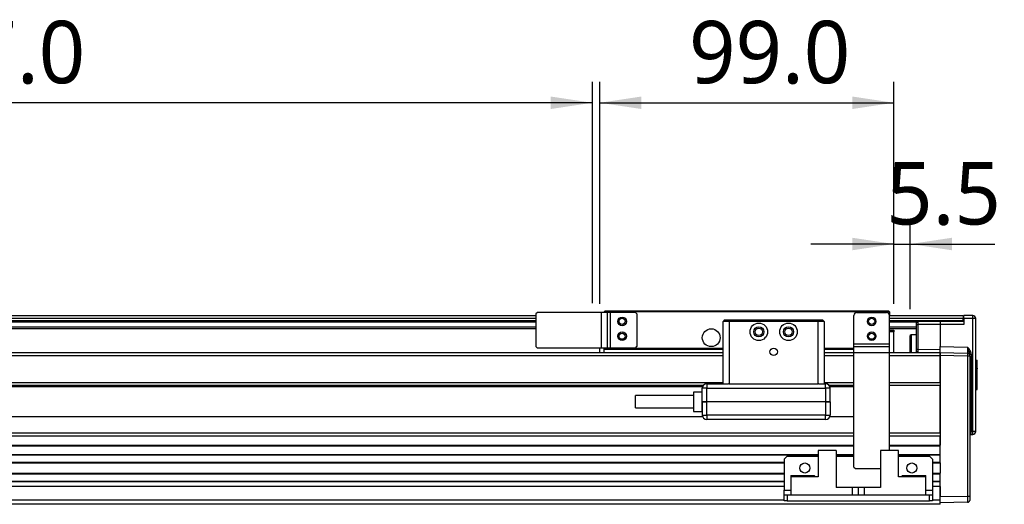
# Model space of a CAD drawing. Header units: millimetres. Extents: x 35 to 2905, y -50 to 2044.
# Tile 8 of 27: x 1063 to 1394, y 1016 to 1179. Entities that reach past the tile are written whole.
import ezdxf

# ---------------------------------------------------------------- set-up
doc = ezdxf.new("R2010")
doc.units = ezdxf.units.MM
doc.header["$LTSCALE"] = 7
doc.linetypes.add('SLD-Solid', pattern=[0])
doc.layers.add('DIMNS', color=7, linetype='SLD-Solid')
doc.styles.add('SLDTEXTSTYLE13', font='MSYH.TTC')
doc.dimstyles.new('SLDDIMSTYLE0', dxfattribs={"dimtxt": 21, "dimasz": 14, "dimexe": 0, "dimexo": 0.0625, "dimgap": 5.25, "dimtad": 2, "dimdec": 1, "dimrnd": 1e-09, "dimzin": 12, "dimdsep": 46, "dimtxsty": 'SLDTEXTSTYLE13', "dimsah": 1, "dimcen": 0.09, "dimadec": 0, "dimazin": 3, "dimtfac": 1, "dimtdec": 1, "dimtmove": 0, "dimatfit": 0, "dimfxl": 0, "dimfrac": 2, "dimtolj": 1, "dimtzin": 12, "dimarcsym": 0})
doc.dimstyles.new('SLDDIMSTYLE1', dxfattribs={"dimtxt": 21, "dimasz": 14, "dimexe": 0, "dimexo": 0.0625, "dimgap": 5.25, "dimtad": 2, "dimdec": 1, "dimrnd": 1e-09, "dimzin": 4, "dimdsep": 46, "dimtxsty": 'SLDTEXTSTYLE13', "dimsah": 1, "dimcen": 0.09, "dimadec": 0, "dimazin": 1, "dimtfac": 1, "dimtdec": 1, "dimtofl": 0, "dimtmove": 0, "dimatfit": 3, "dimfxl": 0, "dimfrac": 2, "dimtolj": 1, "dimtzin": 12, "dimarcsym": 0})

# ---------------------------------------------------------------- blocks, each defined once
blk = doc.blocks.new('_D')
at = {"layer": 'DIMNS'}
for p, q in [((1357.24, 1083), (1357.24, 1110.12)), ((1362.74, 1081.2), (1362.74, 1110.12)), ((1357.24, 1103.12), (1329.24, 1103.12)), ((1357.24, 1103.12), (1362.74, 1103.12)), ((1362.74, 1103.12), (1391.19, 1103.12))]:
    blk.add_line(p, q, dxfattribs=at)
for points in [[(1357.24, 1103.12), (1343.24, 1105.22), (1343.24, 1101.02)], [(1362.74, 1103.12), (1376.74, 1101.02), (1376.74, 1105.22)]]:
    blk.add_solid(points, dxfattribs=at)
at = {"layer": 'DIMNS', "insert": (1354.62, 1130.67), "char_height": 21, "attachment_point": 1, "style": 'SLDTEXTSTYLE13'}
blk.add_mtext('5.5', dxfattribs=at)
blk = doc.blocks.new('_D_1')
at = {"layer": 'DIMNS', "color": 7}
for p, q in [((1258.24, 1083), (1258.24, 1157.61)), ((1357.24, 1083), (1357.24, 1157.61)), ((1258.24, 1150.61), (1357.24, 1150.61))]:
    blk.add_line(p, q, dxfattribs=at)
for points in [[(1258.24, 1150.61), (1272.24, 1148.51), (1272.24, 1152.71)], [(1357.24, 1150.61), (1343.24, 1152.71), (1343.24, 1148.51)]]:
    blk.add_solid(points, dxfattribs=at)
at = {"layer": 'DIMNS', "color": 7, "insert": (1288.27, 1178.16), "char_height": 21, "attachment_point": 1, "style": 'SLDTEXTSTYLE13'}
blk.add_mtext('99.0', dxfattribs=at)
blk = doc.blocks.new('_D_2')
at = {"layer": 'DIMNS', "color": 7}
for p, q in [((888.74, 1083.2), (888.74, 1157.61)), ((1255.74, 1083.2), (1255.74, 1157.61)), ((1255.74, 1150.61), (888.74, 1150.61))]:
    blk.add_line(p, q, dxfattribs=at)
for points in [[(888.74, 1150.61), (902.74, 1148.51), (902.74, 1152.71)], [(1255.74, 1150.61), (1241.74, 1152.71), (1241.74, 1148.51)]]:
    blk.add_solid(points, dxfattribs=at)
at = {"layer": 'DIMNS', "color": 7, "insert": (1015.13, 1178.16), "char_height": 21, "attachment_point": 1, "style": 'SLDTEXTSTYLE13'}
blk.add_mtext('367.0', dxfattribs=at)

msp = doc.modelspace()

# ---------------------------------------------------------------- linework, layer by layer
at = {"color": 7, "linetype": 'SLD-Solid', "lineweight": 25}
for p, q in [((1259.74413, 1080.3107873), (1260.0441201, 1080.6107849)), ((1260.0441201, 1080.6107849), (1355.4441257, 1080.6107849)), ((1355.4441257, 1080.6107849), (1355.7441159, 1080.3107873)), ((885.7441171, 1079.1107893), (1236.7441281, 1079.1107893)), ((1236.7441281, 1077.110789), (885.7441171, 1077.110789)), ((1237.2441216, 1080.1107914), (1236.7441281, 1079.6107903)), ((1236.7441281, 1079.6107903), (1236.7441281, 1068.6107867)), ((1258.7441279, 1080.1107914), (1237.2441216, 1080.1107914)), ((1258.7441279, 1080.1107914), (1258.7441279, 1068.1107894)), ((1260.7441171, 1080.1107914), (1258.7441279, 1080.1107914)), ((1355.7441159, 1080.3107873), (1259.74413, 1080.3107873)), ((1259.74413, 1080.3107873), (1259.74413, 1080.1107914)), ((1260.7441171, 1080.1107914), (1260.7441171, 1068.1107894)), ((1261.7441191, 1080.1107914), (1260.7441171, 1080.1107914)), ((1261.7441191, 1080.1107914), (1261.7441191, 1068.1107894)), ((1270.2441289, 1080.1107914), (1261.7441191, 1080.1107914)), ((1270.7441225, 1079.6107903), (1270.2441289, 1080.1107914)), ((1270.7441225, 1079.6107903), (1270.7441225, 1068.6107867)), ((1300.2441301, 1077.61079), (1299.7441216, 1077.110789)), ((1299.7441216, 1056.1107874), (1299.7441216, 1077.110789)), ((1301.7441257, 1077.110789), (1299.7441216, 1077.110789)), ((1300.2441301, 1077.61079), (1301.9512369, 1077.61079)), ((1301.9512369, 1077.61079), (1301.7441257, 1077.110789)), ((1301.7441257, 1077.110789), (1301.7441257, 1056.1107874)), ((1331.7441269, 1077.110789), (1301.7441257, 1077.110789)), ((1301.9512369, 1077.61079), (1331.5370305, 1077.61079)), ((1331.5370305, 1077.61079), (1331.7441269, 1077.110789)), ((1331.5370305, 1077.61079), (1333.2441374, 1077.61079)), ((1331.7441269, 1056.1107874), (1331.7441269, 1077.110789)), ((1333.7441309, 1077.110789), (1331.7441269, 1077.110789)), ((1333.2441374, 1077.61079), (1333.7441309, 1077.110789)), ((1333.7441309, 1077.110789), (1333.7441309, 1056.1107874)), ((1343.7441214, 1069.6107887), (1343.7441214, 1079.1107893)), ((1344.7441383, 1080.1107914), (1354.7441288, 1080.1107914)), ((1355.7441159, 1080.3107873), (1355.7441159, 1079.1107893)), ((1355.7441159, 1079.1107893), (1380.4941102, 1079.1107893)), ((1355.7441159, 1069.6107887), (1355.7441159, 1079.1107893)), ((1380.4941102, 1077.110789), (1355.7441159, 1077.110789)), ((1372.7441354, 1077.110789), (1372.7441354, 1076.110787)), ((1380.4941102, 1079.1107893), (1380.4941102, 1078.1107873)), ((1380.4941102, 1077.4107866), (1380.4941102, 1078.1107873)), ((1380.4941102, 1077.4107866), (1380.4941102, 1077.110789)), ((1380.7441219, 1077.110789), (1380.4941102, 1077.110789)), ((1380.7441219, 1078.1109363), (1380.7441219, 1079.1107893)), ((1383.7615772, 1079.0581212), (1380.7441219, 1079.1107893)), ((1380.7441219, 1078.1109363), (1380.7441219, 1076.110787)), ((1383.7615772, 1078.0582719), (1380.7441219, 1078.1109363)), ((1383.7615772, 1040.1283961), (1383.7615772, 1078.0582719)), ((1384.74413, 1078.0582719), (1383.7615772, 1078.0582719)), ((1384.74413, 1040.1283961), (1384.74413, 1078.0582719)), ((1236.7441281, 1074.6107877), (885.7441171, 1074.6107877)), ((1364.7441192, 1074.6107877), (1355.7441159, 1074.6107877)), ((1355.7441159, 1074.1107866), (1357.2441264, 1074.1107866)), ((1357.2441264, 1074.1107866), (1357.2441264, 1073.6107894)), ((1364.7441192, 1076.110787), (1364.7441192, 1067.7417025)), ((1364.7441192, 1076.110787), (1365.2354105, 1076.110787)), ((1372.7441354, 1076.110787), (1365.2354105, 1076.110787)), ((1365.2354105, 1076.110787), (1365.2354105, 1067.7417025)), ((1372.7441354, 1076.110787), (1372.7441354, 1068.6104849)), ((1380.7441219, 1076.110787), (1372.7441354, 1076.110787)), ((1357.2441264, 1073.6107894), (1355.7441159, 1073.6107894)), ((1357.2441264, 1066.6107863), (1357.2441264, 1073.6107894)), ((1363.0441352, 1072.6107873), (1362.7441152, 1072.310786)), ((1362.7441152, 1066.6107863), (1362.7441152, 1072.310786)), ((1364.7441192, 1072.6107873), (1363.0441352, 1072.6107873)), ((1363.0441352, 1072.6107873), (1363.0441352, 1066.6107863)), ((1236.7441281, 1068.6107867), (1237.2441216, 1068.1107894)), ((1258.7441279, 1068.1107894), (1237.2441216, 1068.1107894)), ((1258.2441195, 1066.6107863), (1258.2441195, 1068.1107894)), ((1260.7441171, 1068.1107894), (1258.7441279, 1068.1107894)), ((1259.74413, 1067.6107884), (1259.74413, 1068.1107894)), ((1259.74413, 1066.6107863), (1259.74413, 1067.6107884)), ((1299.7441216, 1067.6107884), (1259.74413, 1067.6107884)), ((1261.7441191, 1068.1107894), (1260.7441171, 1068.1107894)), ((1270.2441289, 1068.1107894), (1261.7441191, 1068.1107894)), ((1270.2441289, 1068.1107894), (1270.7441225, 1068.6107867)), ((1270.2441289, 1068.1107894), (1299.7441216, 1068.1107894)), ((1333.7441309, 1068.1107894), (1343.7441214, 1068.1107894)), ((1343.7441214, 1067.6107884), (1333.7441309, 1067.6107884)), ((1343.7441214, 1069.6107887), (1355.7441159, 1069.6107887)), ((1343.7441214, 1068.6107867), (1343.7441214, 1069.6107887)), ((1343.7441214, 1066.6107901), (1343.7441214, 1068.6107867)), ((1343.7441214, 1068.6107867), (1355.7441159, 1068.6107867)), ((1355.7441159, 1068.6107867), (1355.7441159, 1069.6107887)), ((1355.7441159, 1066.6107901), (1355.7441159, 1068.6107867)), ((1364.7441192, 1067.7417025), (1365.2354105, 1067.7417025)), ((1365.2354105, 1067.7417025), (1372.7441354, 1067.6106356)), ((1372.7441354, 1068.6104849), (1381.9580897, 1068.449653)), ((1372.7441354, 1066.6107863), (1372.7441354, 1068.6104849)), ((886.4441289, 1066.6107863), (1299.7441216, 1066.6107863)), ((1333.7441309, 1066.6107863), (1343.7441214, 1066.6107863)), ((1343.7441214, 1066.6107901), (1355.7441159, 1066.6107901)), ((1343.7441214, 1028.1107884), (1343.7441214, 1066.6107901)), ((1355.7441159, 1033.7107882), (1355.7441159, 1066.6107901)), ((1355.7441159, 1066.6107863), (1372.7441354, 1066.6107863)), ((1365.2354105, 1066.7418532), (1372.7441354, 1066.6107863)), ((1372.7441354, 1065.610788), (1372.7441354, 1066.6107863)), ((1372.7441354, 1066.6107863), (1372.7441354, 1065.6109371)), ((1372.7441354, 1066.6107863), (1381.9580897, 1066.4499581)), ((1372.7441354, 1065.6109371), (1372.7441354, 1035.4350519)), ((1381.9580897, 1065.4501088), (1372.7441354, 1065.6109371)), ((1372.7441354, 1056.6107884), (1372.7441354, 1065.610788)), ((1381.9580897, 1065.4501088), (1381.9580897, 1018.2713135)), ((1382.7441259, 1065.4501088), (1381.9580897, 1065.4501088)), ((1382.7441259, 1066.0999149), (1383.2353874, 1066.0999149)), ((1382.7441259, 1065.4501088), (1382.7441259, 1018.2713135)), ((1383.2353874, 1066.0999149), (1383.2353874, 1043.047908)), ((1384.74413, 1064.1084418), (1385.2441235, 1064.0646957)), ((1384.74413, 1064.0726492), (1385.2441235, 1064.0289031)), ((1384.74413, 1063.9322505), (1385.2441235, 1063.9322505)), ((1385.2441235, 1064.0316561), (1385.2441235, 1064.0646957)), ((1385.2441235, 1064.0289031), (1385.2441235, 1064.0316561)), ((1385.2441235, 1063.9322505), (1385.2441235, 1064.0289031)), ((1385.2441235, 1061.3924519), (1385.2441235, 1063.9322505)), ((1384.74413, 1061.3924519), (1385.2441235, 1061.3924519)), ((1384.74413, 1061.2520494), (1385.2441235, 1061.208307)), ((1385.2441235, 1061.3924519), (1385.2441235, 1061.208307)), ((1385.2441235, 1060.4096495), (1385.2441235, 1061.208307)), ((1384.74413, 1060.4096495), (1385.2441235, 1060.4096495)), ((1385.2441235, 1054.9555339), (1385.2441235, 1060.4096495)), ((865.3621598, 1055.6107864), (1293.1260838, 1055.6107864)), ((1292.8299083, 1055.1107891), (865.6583353, 1055.1107891)), ((888.7441232, 1056.6107884), (1299.7441216, 1056.6107884)), ((1294.2441179, 1054.6107881), (1292.7441223, 1054.6107881)), ((1292.7441223, 1050.1107902), (1292.7441223, 1054.6107881)), ((1294.2441179, 1056.1107874), (1301.5441223, 1056.1107874)), ((1294.2441179, 1056.1107874), (1294.2441179, 1054.6107881)), ((1294.2441179, 1050.1107902), (1294.2441179, 1054.6107881)), ((1294.2441179, 1054.6107881), (1334.2441245, 1054.6107881)), ((1301.7441257, 1056.1107874), (1301.5441223, 1056.1107874)), ((1301.7441257, 1056.1107874), (1331.7441269, 1056.1107874)), ((1331.9441302, 1056.1107874), (1331.7441269, 1056.1107874)), ((1331.9441302, 1056.1107874), (1334.2441245, 1056.1107874)), ((1333.7441309, 1056.6107884), (1343.7441214, 1056.6107884)), ((1334.2441245, 1054.6107881), (1334.2441245, 1056.1107874)), ((1334.2441245, 1054.6107881), (1334.2441245, 1050.1107902)), ((1335.744135, 1054.6107881), (1334.2441245, 1054.6107881)), ((1335.3621586, 1055.6107864), (1343.7441214, 1055.6107864)), ((1343.7441214, 1055.1107891), (1335.6583341, 1055.1107891)), ((1335.744135, 1050.1107902), (1335.744135, 1054.6107881)), ((1355.7441159, 1056.6107884), (1372.7441354, 1056.6107884)), ((1355.7441159, 1055.6107864), (1372.7441354, 1055.6107864)), ((1372.7441354, 1039.6107875), (1372.7441354, 1055.6107864)), ((1384.74413, 1054.9555339), (1385.2441235, 1054.9555339)), ((1384.74413, 1054.113134), (1385.2441235, 1054.1568801)), ((1385.2441235, 1054.1568801), (1385.2441235, 1054.9555339)), ((1289.7441163, 1052.1607876), (1270.2441289, 1052.1607876)), ((1270.2441289, 1048.060789), (1270.2441289, 1052.1607876)), ((1292.6941289, 1053.3607893), (1289.7441163, 1053.3607893)), ((1289.7441163, 1053.3607893), (1289.7441163, 1046.8607892)), ((1292.6941289, 1046.8607892), (1292.6941289, 1053.3607893)), ((1292.7441223, 1052.9357896), (1292.6941289, 1052.9357896)), ((1270.2441289, 1048.060789), (1289.7441163, 1048.060789)), ((1292.6941289, 1047.2857889), (1292.7441223, 1047.2857889)), ((1292.7441223, 1050.1107902), (1292.7441223, 1045.6107885)), ((1334.2441245, 1050.1107902), (1294.2441179, 1050.1107902)), ((1294.2441179, 1045.6107885), (1294.2441179, 1050.1107902)), ((1334.2441245, 1050.1107902), (1334.2441245, 1045.6107885)), ((1335.744135, 1050.1107902), (1335.744135, 1045.6107885)), ((865.6583353, 1045.1107875), (1292.8299083, 1045.1107875)), ((1289.7441163, 1046.8607892), (1292.6941289, 1046.8607892)), ((1292.7441223, 1045.6107885), (1294.2441179, 1045.6107885)), ((1334.2441245, 1045.6107885), (1294.2441179, 1045.6107885)), ((1294.2441179, 1045.6107885), (1294.2441179, 1044.1107892)), ((1334.2441245, 1044.1107892), (1294.2441179, 1044.1107892)), ((1334.2441245, 1045.6107885), (1335.744135, 1045.6107885)), ((1334.2441245, 1044.1107892), (1334.2441245, 1045.6107885)), ((1335.6583341, 1045.1107875), (1343.7441214, 1045.1107875)), ((1383.2353874, 1043.047908), (1382.7441259, 1043.047908)), ((1383.2353874, 1043.047908), (1383.2353874, 1040.1736677)), ((800.7441087, 1039.6107875), (1343.7441214, 1039.6107875)), ((800.7441087, 1038.6107873), (1343.7441214, 1038.6107873)), ((1355.7441159, 1039.6107875), (1372.7441354, 1039.6107875)), ((1355.7441159, 1038.6107873), (1372.7441354, 1038.6107873)), ((1372.7441354, 1035.4350519), (1372.7441354, 1038.6107873)), ((1382.7441259, 1040.1736677), (1383.2353874, 1040.1736677)), ((1383.2353874, 1040.1192114), (1382.7441259, 1040.1192114)), ((1383.2353874, 1040.1736677), (1383.2353874, 1040.1192114)), ((1383.7615772, 1040.1283961), (1383.2353874, 1040.1192114)), ((1383.2353874, 1039.1193621), (1383.7615772, 1039.1285468)), ((1384.74413, 1040.1283961), (1383.7615772, 1040.1283961)), ((1372.7441354, 1035.2229208), (1372.7441354, 1035.4350519)), ((1372.7441354, 1032.3986553), (1372.7441354, 1035.2229208)), ((1321.2441279, 1031.8107877), (1320.2441259, 1030.8107876)), ((1320.2441259, 1030.8107876), (1320.2441259, 1020.3107877)), ((1321.2441279, 1031.8107877), (1331.7441269, 1031.8107877)), ((1331.7441269, 1033.7107882), (1331.7441269, 1024.8107875)), ((1337.7441092, 1033.7107882), (1331.7441269, 1033.7107882)), ((1337.7441092, 1033.7107882), (1337.7441092, 1021.3107879)), ((1337.7441092, 1031.8107877), (1343.7441214, 1031.8107877)), ((1352.7441247, 1033.7107882), (1352.7441247, 1021.3107879)), ((1358.7441369, 1033.7107882), (1352.7441247, 1033.7107882)), ((1358.7441369, 1024.8107875), (1358.7441369, 1033.7107882)), ((1358.7441369, 1031.8107877), (1369.2441209, 1031.8107877)), ((1370.2441378, 1030.8107876), (1369.2441209, 1031.8107877)), ((1370.2441378, 1030.8107876), (1370.2441378, 1020.3107877)), ((1372.7441354, 1032.1865242), (1372.7441354, 1032.3986553)), ((1372.7441354, 1029.8107874), (1372.7441354, 1032.1865242)), ((824.2441191, 1029.5107879), (1320.2441259, 1029.5107879)), ((1343.7441214, 1028.1107884), (1344.2441149, 1027.6107883)), ((1344.2441149, 1027.6107883), (1352.7441247, 1027.6107883)), ((1370.2441378, 1029.5107879), (1372.7441354, 1029.5107879)), ((1372.7441354, 1029.5107879), (1372.7441354, 1029.8107874)), ((1372.7441354, 1029.5107879), (1372.7441354, 1026.1107881)), ((824.2441191, 1026.1107881), (1320.2441259, 1026.1107881)), ((1322.5441201, 1025.3107876), (1330.344133, 1025.3107876)), ((1322.5441201, 1025.3107876), (1322.5441201, 1024.8107875)), ((1322.5441201, 1024.8107875), (1322.5441201, 1018.8107877)), ((1331.7441269, 1024.8107875), (1322.5441201, 1024.8107875)), ((1330.8441265, 1024.8107875), (1330.344133, 1025.3107876)), ((1367.9441138, 1024.8107875), (1358.7441369, 1024.8107875)), ((1360.1441308, 1025.3107876), (1359.6441372, 1024.8107875)), ((1360.1441308, 1025.3107876), (1367.9441138, 1025.3107876)), ((1367.9441138, 1024.8107875), (1367.9441138, 1025.3107876)), ((1367.9441138, 1018.8107877), (1367.9441138, 1024.8107875)), ((1370.2441378, 1026.1107881), (1372.7441354, 1026.1107881)), ((1372.7441354, 1025.8107877), (1372.7441354, 1026.1107881)), ((1372.7441354, 1023.4350518), (1372.7441354, 1025.8107877)), ((1320.2441259, 1021.6107878), (824.2441191, 1021.6107878)), ((1343.2441278, 1021.3107879), (1337.7441092, 1021.3107879)), ((1343.2441278, 1018.8107877), (1343.2441278, 1021.3107879)), ((1345.2441319, 1021.3107879), (1343.2441278, 1021.3107879)), ((1345.2441319, 1021.3107879), (1345.2441319, 1018.8107877)), ((1347.2441359, 1021.3107879), (1345.2441319, 1021.3107879)), ((1347.2441359, 1021.3107879), (1347.2441359, 1018.8107877)), ((1352.7441247, 1021.3107879), (1347.2441359, 1021.3107879)), ((1372.7441354, 1021.6107878), (1370.2441378, 1021.6107878)), ((1372.7441354, 1023.2229198), (1372.7441354, 1023.4350518)), ((1372.7441354, 1021.6107878), (1372.7441354, 1023.2229198)), ((1372.7441354, 1017.1107875), (1372.7441354, 1021.6107878)), ((1372.7441354, 1021.6107878), (1372.7441354, 1018.1104832)), ((1320.2441259, 1018.8107877), (1320.2441259, 1020.3107877)), ((1320.2441259, 1016.8107877), (1320.2441259, 1018.8107877)), ((1320.2441259, 1018.8107877), (1321.2441279, 1018.8107877)), ((1321.2441279, 1018.8107877), (1321.2441279, 1016.8107877)), ((1321.2441279, 1018.8107877), (1369.2441209, 1018.8107877)), ((1369.2441209, 1016.8107877), (1369.2441209, 1018.8107877)), ((1369.2441209, 1018.8107877), (1370.2441378, 1018.8107877)), ((1370.2441378, 1020.3107877), (1370.2441378, 1018.8107877)), ((1370.2441378, 1018.8107877), (1370.2441378, 1016.8107877)), ((1381.9580897, 1018.2713135), (1372.7441354, 1018.1104832)), ((1382.7441259, 1018.2713135), (1381.9580897, 1018.2713135)), ((1372.7441354, 1015.6107878), (772.7441116, 1015.6107878)), ((824.2441191, 1017.1107875), (1320.2441259, 1017.1107875)), ((1321.2441279, 1016.8107877), (1320.2441259, 1016.8107877)), ((1321.2441279, 1016.8107877), (1369.2441209, 1016.8107877)), ((1370.2441378, 1016.8107877), (1369.2441209, 1016.8107877)), ((1370.2441378, 1017.1107875), (1372.7441354, 1017.1107875)), ((1372.7441354, 1015.6107878), (1372.7441354, 1017.1107875)), ((1381.9580897, 1016.2716181), (1372.7441354, 1016.1107878)), ((1381.9603844, 1016.3489945), (1381.9580897, 1016.2716181))]:
    msp.add_line(p, q, dxfattribs=at)
at = {"color": 8, "linetype": 'SLD-Solid', "lineweight": 25}
for p, q in [((1236.7441281, 1078.1107873), (885.7441171, 1078.1107873)), ((885.7441171, 1077.4107866), (1236.7441281, 1077.4107866)), ((1380.4941102, 1078.1107873), (1355.7441159, 1078.1107873)), ((1355.7441159, 1077.4107866), (1380.4941102, 1077.4107866)), ((1236.7441281, 1076.8911571), (885.7441171, 1076.8911571)), ((885.7441171, 1075.3304206), (1236.7441281, 1075.3304206)), ((1364.8301287, 1076.8911571), (1355.7441159, 1076.8911571)), ((1355.7441159, 1075.3304206), (1364.7441192, 1075.3304206)), ((886.4441289, 1065.610788), (1299.7441216, 1065.610788)), ((1333.7441309, 1065.610788), (1343.7441214, 1065.610788)), ((1355.7441159, 1065.610788), (1372.7441354, 1065.610788)), ((1385.1521238, 1064.0369535), (1385.2441235, 1064.0316561)), ((800.7441087, 1035.4350519), (1343.7441214, 1035.4350519)), ((800.7441087, 1035.2229208), (1343.7441214, 1035.2229208)), ((1355.7441159, 1035.4350519), (1372.7441354, 1035.4350519)), ((1355.7441159, 1035.2229208), (1372.7441354, 1035.2229208)), ((812.7441331, 1032.3986553), (1331.7441269, 1032.3986553)), ((812.7441331, 1032.1865242), (1331.7441269, 1032.1865242)), ((1337.7441092, 1032.3986553), (1343.7441214, 1032.3986553)), ((1337.7441092, 1032.1865242), (1343.7441214, 1032.1865242)), ((1358.7441369, 1032.3986553), (1372.7441354, 1032.3986553)), ((1358.7441369, 1032.1865242), (1372.7441354, 1032.1865242)), ((824.2441191, 1029.8107874), (1320.2441259, 1029.8107874)), ((1370.2441378, 1029.8107874), (1372.7441354, 1029.8107874)), ((824.2441191, 1025.8107877), (1320.2441259, 1025.8107877)), ((1370.2441378, 1025.8107877), (1372.7441354, 1025.8107877)), ((824.2441191, 1023.4350518), (1320.2441259, 1023.4350518)), ((824.2441191, 1023.2229198), (1320.2441259, 1023.2229198)), ((1370.2441378, 1023.4350518), (1372.7441354, 1023.4350518)), ((1370.2441378, 1023.2229198), (1372.7441354, 1023.2229198)), ((1320.2441259, 1020.3107877), (1322.5441201, 1020.3107877)), ((1367.9441138, 1020.3107877), (1370.2441378, 1020.3107877))]:
    msp.add_line(p, q, dxfattribs=at)
at = {"color": 7, "linetype": 'SLD-Solid', "lineweight": 25, "flags": 128}
for points in [[(1364.7441192, 1067.241776), (1364.753507, 1067.1453022), (1364.78018, 1067.0553476)], [(1381.9580897, 1066.4499581), (1382.1121677, 1066.4322332), (1382.1556791, 1066.4216012)], [(1382.7441259, 1017.0714963), (1382.7290757, 1016.9171362), (1382.6870247, 1016.7747133)]]:
    msp.add_lwpolyline(points, dxfattribs=at)
at = {"color": 7, "linetype": 'SLD-Solid', "lineweight": 25}
for centre, radius in [((1265.7441235, 1077.1107883), 1.45), ((1265.7441235, 1077.1107883), 1.025), ((1349.7441235, 1077.1107883), 1.45), ((1349.7441235, 1077.1107883), 1.025), ((1295.7441235, 1071.6107883), 3), ((1311.7441235, 1073.6107883), 2.95), ((1311.7441235, 1073.6107883), 1.7), ((1311.7441235, 1073.6107883), 1.25), ((1321.7441235, 1073.6107883), 2.95), ((1321.7441235, 1073.6107883), 1.7), ((1321.7441235, 1073.6107883), 1.25), ((1265.7441235, 1072.1107883), 1.45), ((1265.7441235, 1072.1107883), 1.025), ((1349.7441235, 1072.1107883), 1.45), ((1349.7441235, 1072.1107883), 1.025), ((1316.7441235, 1066.8607883), 1.25), ((1327.2441235, 1027.8107876), 1.7), ((1363.2441235, 1027.8107876), 1.7)]:
    msp.add_circle(centre, radius, dxfattribs=at)
for centre, radius, start, end in [((1344.7441235, 1079.1107883), 1, 90, 180), ((1354.7441235, 1079.1107883), 1, 0, 90), ((1365.2441235, 1076.6107878), 0.5, 90, 180), ((1383.7441235, 1078.0582703), 1, 0, 89), ((1369.402207, 1078.5581965), 14.3680701, 358.006040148, 1.993959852), ((1365.2441235, 1067.241777), 0.5, 239.792803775, 269), ((1381.9441235, 1065.6500794), 0.8, 0, 40.927437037), ((1294.2441235, 1054.6107883), 1.5, 90, 180), ((1334.2441235, 1054.6107883), 1.5, 0, 90), ((1294.2441235, 1045.6107883), 1.5, 180, 270), ((1334.2441235, 1045.6107883), 1.5, 270, 0), ((1383.2441235, 1038.6194392), 0.5, 91, 132.128793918), ((1383.7441235, 1040.1283952), 1, 271, 0), ((1369.4021933, 1039.6284715), 14.3680837, 358.006042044, 1.993957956), ((1381.9441235, 1017.0714963), 0.8, 271, 301.237284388)]:
    msp.add_arc(centre, radius, start, end, dxfattribs=at)
for points, knots in [([(1365.2441128, 1077.110789), (1365.2433948, 1077.1050853), (1365.2419982, 1077.093991), (1365.2400079, 1077.0097581), (1365.2383019, 1076.8908529), (1365.236694, 1076.7041418), (1365.2355492, 1076.4405435), (1365.2354543, 1076.2148092), (1365.2354105, 1076.110787)], [0, 0, 0, 0, 0.1550176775, 0.3015273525, 0.4395228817, 0.568997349, 0.8013867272, 1, 1, 1, 1]), ([(1364.7441192, 1076.610788), (1364.7441192, 1076.6040727), (1364.7441192, 1076.5937134), (1364.7441192, 1076.5314975), (1364.7441192, 1076.4669571), (1364.7441192, 1076.3873544), (1364.7441192, 1076.2708411), (1364.7441192, 1076.1736634), (1364.7441192, 1076.110787)], [0, 0, 0, 0, 0.2394605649, 0.3693996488, 0.5000261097, 0.6299579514, 0.7605731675, 1, 1, 1, 1]), ([(1364.7441192, 1067.7417025), (1364.7441192, 1067.6788265), (1364.7441192, 1067.5821396), (1364.7441192, 1067.4655949), (1364.7441192, 1067.3862496), (1364.7441192, 1067.3213209), (1364.7441192, 1067.2589073), (1364.7441192, 1067.2484934), (1364.7441192, 1067.241776)], [0, 0, 0, 0, 0.2394612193, 0.3682290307, 0.4999998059, 0.6287697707, 0.7605434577, 1, 1, 1, 1]), ([(1364.7441192, 1067.241776), (1364.7441192, 1067.2127975), (1364.7441192, 1067.1573094), (1364.7441192, 1066.7874755), (1364.7441192, 1066.6107863)], [0, 0, 0, 0, 0.5222473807, 1, 1, 1, 1]), ([(1365.2354105, 1067.7417025), (1365.2343547, 1067.6106933), (1365.232243, 1067.3486783), (1365.2312722, 1067.0182091), (1365.232243, 1066.7869908), (1365.2343547, 1066.7568992), (1365.2354105, 1066.7418532)], [0, 0, 0, 0, 0.2500037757, 0.5000008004, 0.7499971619, 1, 1, 1, 1]), ([(1381.9580897, 1068.449653), (1381.9589756, 1068.3133474), (1381.9607241, 1068.0443212), (1381.9629527, 1067.5438795), (1381.9644743, 1066.9997557), (1381.9629526, 1066.6361464), (1381.960724, 1066.4740007), (1381.9589756, 1066.4580433), (1381.9580897, 1066.4499581)], [0, 0, 0, 0, 0.1304202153, 0.2574101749, 0.5000000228, 0.7425832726, 0.8695743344, 1, 1, 1, 1]), ([(1382.7441259, 1066.0999149), (1382.6663291, 1066.5015345), (1382.5494974, 1067.1046685), (1382.2853525, 1067.6858853), (1382.1619852, 1067.9760943), (1382.0784319, 1068.169837), (1381.9999177, 1068.3523957), (1381.9580897, 1068.449653)], [0, 0, 0, 0, 0.4991842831, 0.7496523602, 0.7652386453, 0.8749319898, 1, 1, 1, 1]), ([(1383.2353874, 1066.0999149), (1383.2133153, 1066.3148173), (1383.1664433, 1066.7711818), (1382.7391411, 1067.5972367), (1382.2670607, 1068.1124511), (1381.9580897, 1068.449653)], [0, 0, 0, 0, 0.2351857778, 0.4994380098, 1, 1, 1, 1]), ([(1364.7785111, 1067.0595423), (1364.8009437, 1067.0145156), (1364.8463171, 1066.9234422), (1364.9609544, 1066.825882), (1365.0939668, 1066.7664718), (1365.1881669, 1066.7637985), (1365.233831, 1066.7625025)], [0, 0, 0, 0, 0.2522037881, 0.5101202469, 0.7625276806, 1, 1, 1, 1]), ([(1381.9580897, 1066.4499581), (1381.9597245, 1066.4349019), (1381.9629943, 1066.4047894), (1381.9643992, 1066.1735626), (1381.9629943, 1065.8431035), (1381.9597245, 1065.5811072), (1381.9580897, 1065.4501088)], [0, 0, 0, 0, 0.2500001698, 0.5000003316, 0.7499998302, 1, 1, 1, 1]), ([(1382.6891406, 1065.9415528), (1382.6532851, 1066.0137317), (1382.58088, 1066.1594864), (1382.3976616, 1066.3181382), (1382.1851125, 1066.4169641), (1382.0337442, 1066.4252767), (1381.9605931, 1066.4292939)], [0, 0, 0, 0, 0.2536670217, 0.5122437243, 0.7642837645, 1, 1, 1, 1]), ([(1382.7441259, 1065.4501088), (1382.7441259, 1065.476568), (1382.7441259, 1065.5293151), (1382.7441259, 1065.5945971), (1382.7441259, 1065.6419086), (1382.7441259, 1065.6473611), (1382.7441259, 1065.6500787)], [0, 0, 0, 0, 0.2508801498, 0.5001366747, 0.7508651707, 1, 1, 1, 1]), ([(1294.2441179, 1050.1107902), (1294.0475629, 1050.1107902), (1293.6544535, 1050.1107902), (1293.158644, 1050.1107902), (1292.8117732, 1050.1107902), (1292.7666726, 1050.1107902), (1292.7441223, 1050.1107902)], [0, 0, 0, 0, 0.2499998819, 0.4999988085, 0.7499994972, 1, 1, 1, 1]), ([(1292.7441223, 1050.1107902), (1292.7666726, 1050.1107902), (1292.8117732, 1050.1107902), (1293.158644, 1050.1107902), (1293.6544535, 1050.1107902), (1294.0475629, 1050.1107902), (1294.2441179, 1050.1107902)], [0, 0, 0, 0, 0.2500005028, 0.5000011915, 0.7500001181, 1, 1, 1, 1]), ([(1335.744135, 1050.1107902), (1335.7215774, 1050.1107902), (1335.6764627, 1050.1107902), (1335.3296148, 1050.1107902), (1334.83379, 1050.1107902), (1334.4406785, 1050.1107902), (1334.2441245, 1050.1107902)], [0, 0, 0, 0, 0.2500009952, 0.4999973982, 0.7500008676, 1, 1, 1, 1]), ([(1334.2441245, 1050.1107902), (1334.4406785, 1050.1107902), (1334.83379, 1050.1107902), (1335.3296148, 1050.1107902), (1335.6764627, 1050.1107902), (1335.7215774, 1050.1107902), (1335.744135, 1050.1107902)], [0, 0, 0, 0, 0.2499991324, 0.5000026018, 0.7499990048, 1, 1, 1, 1]), ([(1382.7766998, 1038.7969625), (1382.7986565, 1038.8428609), (1382.842548, 1038.9346122), (1382.9576402, 1039.0430888), (1383.092024, 1039.1161581), (1383.1876899, 1039.1322128), (1383.2338377, 1039.1399574)], [0, 0, 0, 0, 0.2591624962, 0.5180667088, 0.7675229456, 1, 1, 1, 1]), ([(1383.2353874, 1039.1193621), (1383.2344763, 1039.1343712), (1383.2326543, 1039.1643868), (1383.2321942, 1039.3955849), (1383.2326543, 1039.7261202), (1383.2344763, 1039.9881734), (1383.2353874, 1040.1192114)], [0, 0, 0, 0, 0.250021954, 0.5000001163, 0.7499782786, 1, 1, 1, 1]), ([(1382.7441259, 1018.2713135), (1382.7441259, 1018.1204205), (1382.7441259, 1017.8875265), (1382.7441259, 1017.6078988), (1382.7441259, 1017.4170405), (1382.7441259, 1017.2619227), (1382.7441259, 1017.1124986), (1382.7441259, 1017.0876096), (1382.7441259, 1017.0714963)], [0, 0, 0, 0, 0.2394573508, 0.3695876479, 0.499999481, 0.6301273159, 0.7605422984, 1, 1, 1, 1]), ([(1381.9605931, 1016.3129053), (1382.0335827, 1016.3136842), (1382.1838314, 1016.3152877), (1382.3969413, 1016.4078042), (1382.5804928, 1016.562337), (1382.6531721, 1016.7079577), (1382.689081, 1016.7799049)], [0, 0, 0, 0, 0.2386570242, 0.49127337, 0.7486519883, 1, 1, 1, 1])]:
    msp.add_open_spline(points, degree=3, knots=knots, dxfattribs=at)
at = {"color": 8, "linetype": 'SLD-Solid', "lineweight": 25}
msp.add_open_spline([(1381.9580897, 1018.2713135), (1381.9597932, 1018.0087752), (1381.9632003, 1017.4837059), (1381.9648268, 1016.8304868), (1381.9636439, 1016.4219702), (1381.9611927, 1016.3670896), (1381.9603844, 1016.3489945)], degree=3, knots=[0, 0, 0, 0, 0.2863817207, 0.5727555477, 0.8591293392, 1, 1, 1, 1], dxfattribs=at)

# ---------------------------------------------------------------- dimensions: what is measured, and where the dimension line sits
at = {"layer": 'DIMNS', "color": 7}
for base, p1, p2, picture, middle in [((888.7441235, 1150.6107883), (1255.7441235, 1074.3107883), (888.7441235, 1074.3107883), '_D_2', (1048.5869607, 1150.6107883)), ((1357.2441235, 1150.6107883), (1258.2441235, 1074.1107883), (1357.2441235, 1074.1107883), '_D_1', (1314.1441235, 1150.6107883))]:
    dim = msp.add_linear_dim(base=base, p1=p1, p2=p2, dimstyle='SLDDIMSTYLE1', dxfattribs=at)
    dim.commit()
    dim.dimension.update_dxf_attribs({"geometry": picture, "text_midpoint": middle, "dimtype": 160})
at = {"layer": 'DIMNS'}
dim = msp.add_linear_dim(base=(1362.7441235, 1103.118899), p1=(1357.2441235, 1074.1107883), p2=(1362.7441235, 1072.3107878), dimstyle='SLDDIMSTYLE0', dxfattribs=at)
dim.commit()
dim.dimension.update_dxf_attribs({"geometry": '_D', "text_midpoint": (1372.9039895, 1103.118899), "dimtype": 160})

doc.saveas('drawing.dxf')
